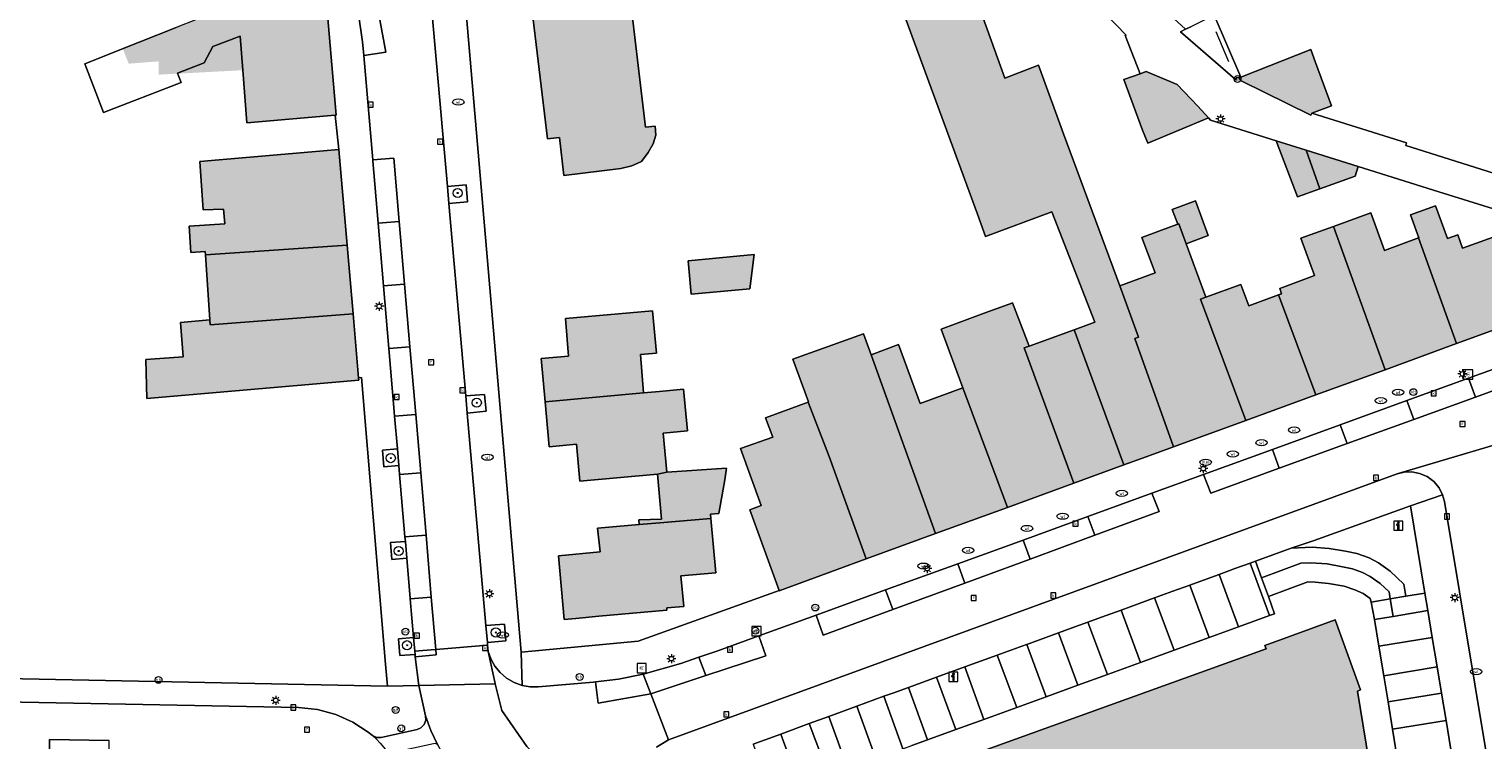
# Model space of a CAD drawing. Header units: metres. Extents: x 196496 to 197479, y 355139 to 356324.
# Tile 78 of 144: x 196731 to 196858, y 355725 to 355787. Entities that reach past the tile are written whole.
import ezdxf
from ezdxf.enums import TextEntityAlignment as Align

# ---------------------------------------------------------------- set-up
doc = ezdxf.new("R2010")
doc.units = ezdxf.units.M
doc.layers.get('0').update_dxf_attribs({"color": 252, "lineweight": 18})
for name, color, linetype, lineweight in [('B-WE-GR-BEPLANTING_CULTUUR_HEESTERS-GV', 252, 'Continuous', 18), ('B-WE-GR-BOOM-S', 252, 'Continuous', 18), ('B-WE-GR-HAAG-GV', 252, 'Continuous', 18), ('B-WE-IE-MEUBILAIR_WEGMEUBILAIR-GV', 252, 'Continuous', 18), ('B-WE-IE-MEUBILAIR_WEGMEUBILAIR-S', 252, 'Continuous', 18), ('B-WE-IE-MEUBILAIR_WEGMEUBILAIR_VERKEERSBORD-S', 252, 'Continuous', 18), ('B-WE-KL-BRANDSTOF_PUT-S', 252, 'Continuous', 18), ('B-WE-KL-ET_LS_OV_LICHTMAST-S', 252, 'Continuous', 18), ('B-WE-KL-WATER-S', 252, 'Continuous', 18), ('B-WE-OG-BEBOUWING-GV', 252, 'Continuous', 18), ('B-WE-OG-TERREIN_ERF-GV', 252, 'Continuous', 18), ('B-WE-OG-TERREIN_ONBEGROEID-GV', 252, 'Continuous', 18), ('B-WE-RI-GWA_KOLK-S', 252, 'Continuous', 18), ('B-WE-RI-GWA_RIOOLPUT-S', 252, 'Continuous', 18), ('B-WE-RI-HWA_GOOT_LIJNGOOT-G', 252, 'Continuous', 18), ('B-WE-VH-ONVERHARD-GV', 252, 'Continuous', 18), ('B-WE-VH-VERHARDING_ASFALT-GV', 252, 'Continuous', 18), ('B-WE-VH-VERHARDING_BETONSTRAATSTEEN-GV', 252, 'Continuous', 18), ('B-WE-VH-VERHARDING_HALFVERHARDING-GV', 252, 'Continuous', 18), ('B-WE-VH-VERHARDING_OPEN-GV', 252, 'Continuous', 18), ('B-WE-VH-VERHARDING_TEGEL-GV', 252, 'Continuous', 18), ('B-WE-VW-AFSLUITPAAL-S', 252, 'Continuous', 18)]:
    doc.layers.add(name, color=color, linetype=linetype, lineweight=lineweight)
doc.layers.add('X-XX-AL-PRESENTATIE_GEBOUW3-V', color=7, linetype='Continuous', lineweight=18, true_color=0xf0f0f0)
doc.styles.add('NLCS-ISO', font='NLCS-ISO.ttf')

# ---------------------------------------------------------------- blocks, each defined once
blk = doc.blocks.new('SIE-WEG_VERKEERSBORD_INFORMATIE-SO')
at = {"linetype": 'ByBlock', "lineweight": 18}
h = blk.add_hatch(color=0, dxfattribs=at)
h.dxf.hatch_style = 1
h.paths.add_polyline_path([(0.32, 0.49), (-0.82, 0.49), (-0.82, 0.19), (-0.32, 0.19), (-0.32, -1.62), (0.32, -1.62)])
h = blk.add_hatch(color=0, dxfattribs=at)
h.dxf.hatch_style = 1
edge = h.paths.add_edge_path()
edge.add_arc((0, 1.25), 0.373, 0, 360)
at = {"color": 0, "linetype": 'ByBlock', "lineweight": 18}
for points in [[(-2, -2), (2, -2), (2, 2), (-2, 2)], [(0.32, 0.49), (-0.82, 0.49), (-0.82, 0.19), (-0.32, 0.19), (-0.32, -1.62), (0.32, -1.62)]]:
    blk.add_lwpolyline(points, close=True, dxfattribs=at)
blk.add_circle((0, 1.25), 0.373, dxfattribs=at)
blk = doc.blocks.new('SKL-ET_OV_LICHTMAST-SO')
at = {"color": 0, "linetype": 'ByBlock', "lineweight": 18}
for points in [[(-1.25, 0), (-2, 0)], [(-1.41, 1.41), (-0.88, 0.88)], [(0, 2), (0, 1.25)], [(0.88, 0.88), (1.41, 1.41)], [(2, 0), (1.25, 0)], [(-1.41, -1.41), (-0.88, -0.88)], [(0, -1.25), (0, -2)], [(0.88, -0.88), (1.41, -1.41)]]:
    blk.add_lwpolyline(points, dxfattribs=at)
blk.add_circle((0, 0), 1, dxfattribs=at)
blk = doc.blocks.new('SIE-WEG_PAAL_VERKEERSBORD-SO')
at = {"color": 0, "linetype": 'ByBlock', "lineweight": 18}
blk.add_circle((0, 0), 1.5, dxfattribs=at)
at = {"color": 0, "linetype": 'ByBlock', "lineweight": 18, "style": 'NLCS-ISO'}
blk.add_text('vb', height=1.5, dxfattribs=at).set_placement((0, 0.13), align=Align.MIDDLE_CENTER)
blk = doc.blocks.new('SVW-AFSLUITPAAL-SO')
at = {"lineweight": 18}
blk.add_circle((0, 0), 1.5, dxfattribs=at)
at = {"lineweight": 18, "style": 'NLCS-ISO'}
blk.add_text('af', height=1.8, dxfattribs=at).set_placement((0, 0), align=Align.MIDDLE_CENTER)
blk = doc.blocks.new('SRI-KOLK-SO')
at = {"color": 0, "linetype": 'ByBlock', "lineweight": 18}
blk.add_lwpolyline([(-1.125, -1.125), (1.125, -1.125), (1.125, 1.125), (-1.125, 1.125)], close=True, dxfattribs=at)
at = {"color": 0, "linetype": 'ByBlock', "lineweight": 18, "style": 'NLCS-ISO'}
blk.add_text('k', height=1.5, dxfattribs=at).set_placement((0, 0), align=Align.MIDDLE_CENTER)
blk = doc.blocks.new('SKL-WATER_WATERLEIDINGPUT-SO')
at = {"color": 0, "linetype": 'ByBlock', "lineweight": 18}
blk.add_ellipse((0, 0), major_axis=(2.5, 0), ratio=0.54, dxfattribs=at)
at = {"color": 0, "linetype": 'ByBlock', "lineweight": 18, "style": 'NLCS-ISO'}
blk.add_text('wl', height=1.5, dxfattribs=at).set_placement((0, 0), align=Align.MIDDLE_CENTER)
blk = doc.blocks.new('SRI-PUT_INSPECTIEPUT_RIOOLPUT-SO')
at = {"color": 0, "linetype": 'ByBlock', "lineweight": 18}
blk.add_lwpolyline([(-1.12, -1.12), (1.12, -1.12), (1.12, 1.12), (-1.12, 1.12)], close=True, dxfattribs=at)
at = {"color": 0, "linetype": 'ByBlock', "lineweight": 18, "style": 'NLCS-ISO'}
blk.add_text('r', height=1.5, dxfattribs=at).set_placement((0, 0.28), align=Align.MIDDLE_CENTER)
blk = doc.blocks.new('SKL-BENZINEPUT_OLIEPUT-SO')
at = {"color": 0, "linetype": 'ByBlock', "lineweight": 18}
blk.add_ellipse((0, 0), major_axis=(2.5, 0), ratio=0.54, dxfattribs=at)
at = {"color": 0, "linetype": 'ByBlock', "lineweight": 18, "style": 'NLCS-ISO'}
blk.add_text('olie', height=1.5, dxfattribs=at).set_placement((0, 0.16), align=Align.MIDDLE_CENTER)
blk = doc.blocks.new('SIE-WEG_BETAALAUTOMAAT-SO')
at = {"color": 0, "linetype": 'ByBlock', "lineweight": 18}
blk.add_lwpolyline([(-2, -2), (2, -2), (2, 2), (-2, 2)], close=True, dxfattribs=at)
at = {"color": 0, "linetype": 'ByBlock', "lineweight": 18, "style": 'NLCS-ISO'}
blk.add_text('€', height=1.5, dxfattribs=at).set_placement((0, 0), align=Align.MIDDLE_CENTER)
blk = doc.blocks.new('SGR-BOOM_01-SO')
at = {"linetype": 'ByBlock', "lineweight": 18}
h = blk.add_hatch(color=0, dxfattribs=at)
h.dxf.hatch_style = 1
edge = h.paths.add_edge_path()
edge.add_arc((0, 0), 0.25, 0, 360)
at = {"color": 0, "linetype": 'ByBlock', "lineweight": 18}
for radius in [2, 0.25]:
    blk.add_circle((0, 0), radius, dxfattribs=at)

msp = doc.modelspace()

# ---------------------------------------------------------------- hatches: boundary and pattern name
at = {"layer": 'X-XX-AL-PRESENTATIE_GEBOUW3-V'}
for points in [[(196784.076, 355796.928), (196783.084, 355796.506), (196783.106, 355796.323), (196783.826, 355790.342), (196775.27, 355789.307), (196776.719, 355777.151), (196777.766, 355777.269), (196778.142, 355773.963), (196783.127, 355774.559), (196784.095, 355774.805), (196784.924, 355775.192), (196785.51, 355775.978), (196785.963, 355776.713), (196786.176, 355777.474), (196786.125, 355778.285), (196785.292, 355778.182), (196784.912, 355781.361), (196783.851, 355790.236), (196787.033, 355790.64), (196797.947, 355792.027), (196798.013, 355792.051), (196798.613, 355796.824), (196799.338, 355802.59), (196784.151, 355796.727)], [(196828.382, 355759.826), (196826.729, 355764.311), (196821.833, 355777.596), (196819.759, 355783.291), (196819.704, 355783.442), (196819.647, 355783.598), (196816.685, 355782.468), (196815.139, 355786.754), (196812.843, 355793.118), (196812.615, 355793.751), (196806.604, 355791.546), (196814.29, 355770.589), (196815.015, 355768.612), (196820.788, 355770.775), (196824.558, 355761.127), (196822.762, 355760.473), (196827.092, 355748.648), (196829.046, 355749.36), (196831.425, 355750.228), (196828.053, 355759.705)], [(196746.044, 355787.593), (196744.257, 355786.885), (196739.599, 355785.039), (196740.116, 355783.734), (196742.742, 355783.938), (196742.742, 355782.776), (196750.095, 355783.166), (196750.448, 355778.573), (196758.145, 355779.232), (196758.235, 355779.24), (196757.189, 355791.443)], [(196837.319, 355782.561), (196837.159, 355782.498), (196837.193, 355782.412), (196837.345, 355782.248), (196843.43, 355779.237), (196843.527, 355779.415), (196845.23, 355780.039), (196843.841, 355783.83), (196843.423, 355784.97)], [(196827.088, 355782.353), (196828.738, 355777.932), (196829.179, 355776.788), (196834.487, 355778.997), (196833.553, 355780.019), (196831.752, 355781.91), (196829.039, 355783.039), (196828.511, 355782.853)], [(196843.022, 355776.175), (196840.397, 355776.999), (196842.269, 355772.082), (196844.237, 355772.793)], [(196746.829, 355767.024), (196759.208, 355767.858), (196758.483, 355776.237), (196746.325, 355775.185), (196746.624, 355770.942), (196748.413, 355771.006), (196748.519, 355769.731), (196745.386, 355769.535), (196745.536, 355767.237), (196746.81, 355767.308)], [(196843.022, 355776.175), (196844.237, 355772.793), (196847.318, 355773.905), (196847.581, 355774.744)], [(196832.55, 355767.992), (196834.47, 355768.699), (196833.353, 355771.73), (196831.33, 355770.984), (196831.8, 355769.697), (196831.907, 355769.737)], [(196845.417, 355769.508), (196849.923, 355756.972), (196856.183, 355759.255), (196852.857, 355768.494), (196849.87, 355767.406), (196848.675, 355770.685)], [(196856.183, 355759.255), (196865.072, 355762.496), (196865.442, 355763.249), (196864.051, 355767.081), (196863.502, 355766.891), (196862.727, 355769.062), (196861.858, 355768.788), (196861.652, 355769.391), (196856.707, 355767.599), (196856.277, 355768.784), (196855.375, 355768.457), (196854.339, 355771.315), (196852.158, 355770.525), (196852.889, 355768.506), (196852.857, 355768.494)], [(196832.55, 355767.992), (196831.907, 355769.737), (196831.8, 355769.697), (196831.414, 355769.555), (196828.675, 355768.546), (196829.833, 355765.454), (196826.729, 355764.311), (196828.382, 355759.826), (196828.053, 355759.705), (196831.425, 355750.228), (196837.742, 355752.531), (196833.796, 355763.152), (196834.27, 355763.325)], [(196840.623, 355763.523), (196843.883, 355754.77), (196849.923, 355756.972), (196845.417, 355769.508), (196842.56, 355768.476), (196843.763, 355765.213), (196840.714, 355764.089), (196840.886, 355763.62)], [(196759.208, 355767.858), (196746.829, 355767.024), (196747.203, 355761.33), (196747.23, 355760.914), (196759.727, 355761.861)], [(196794.415, 355764.041), (196794.772, 355767.062), (196789.02, 355766.498), (196789.279, 355763.585)], [(196843.883, 355754.77), (196840.623, 355763.523), (196838.015, 355762.562), (196837.324, 355764.438), (196834.27, 355763.325), (196833.796, 355763.152), (196837.742, 355752.531)], [(196813.023, 355755.39), (196816.911, 355744.936), (196822.724, 355747.056), (196818.392, 355758.881), (196818.83, 355759.041), (196817.364, 355762.827), (196817.165, 355762.751), (196816.997, 355762.689), (196814.874, 355761.911), (196811.114, 355760.517)], [(196747.23, 355760.914), (196747.203, 355761.33), (196744.63, 355761.109), (196744.877, 355758.103), (196741.603, 355757.865), (196741.712, 355754.473), (196760.228, 355756.075), (196760.212, 355756.261), (196759.727, 355761.861)], [(196786.232, 355758.434), (196785.905, 355762.119), (196778.285, 355761.443), (196778.556, 355758.172), (196776.163, 355757.969), (196776.503, 355754.162), (196785.122, 355754.948), (196784.858, 355758.312)], [(196804.582, 355740.441), (196810.621, 355742.643), (196805.006, 355758.292), (196804.346, 355760.116), (196798.148, 355757.886), (196799.531, 355754.165), (196799.496, 355754.152), (196801.323, 355749.376)], [(196818.83, 355759.041), (196818.392, 355758.881), (196822.724, 355747.056), (196827.092, 355748.648), (196822.762, 355760.473)], [(196816.911, 355744.936), (196813.023, 355755.39), (196809.281, 355754.032), (196807.41, 355759.173), (196805.006, 355758.292), (196810.621, 355742.643)], [(196786.51, 355755.073), (196785.122, 355754.948), (196776.503, 355754.162), (196776.854, 355750.234), (196779.241, 355750.456), (196779.531, 355747.235), (196786.333, 355747.847), (196787.163, 355748.012), (196786.834, 355751.437), (196788.945, 355751.628), (196788.618, 355755.263)], [(196799.496, 355754.152), (196795.784, 355752.773), (196796.402, 355751.082), (196793.586, 355750.076), (196795.397, 355745.092), (196794.397, 355744.726), (196796.964, 355737.671), (196796.97, 355737.655), (196804.582, 355740.441), (196801.323, 355749.376)], [(196784.723, 355743.447), (196786.54, 355743.586), (196790.999, 355743.959), (196790.964, 355744.353), (196791.682, 355744.418), (196792.212, 355747.344), (196792.353, 355748.375), (196787.163, 355748.012), (196786.333, 355747.847), (196786.687, 355743.923), (196784.687, 355743.843)], [(196790.999, 355743.959), (196786.54, 355743.586), (196784.723, 355743.447), (196781.089, 355743.115), (196781.31, 355741.061), (196777.673, 355740.71), (196778.166, 355735.144), (196779.194, 355735.236), (196781.193, 355735.415), (196787.159, 355735.948), (196787.139, 355736.147), (196788.635, 355736.281), (196788.359, 355738.958), (196791.424, 355739.223)], [(196812.329, 355674.592), (196812.184, 355674.568), (196807.241, 355704.036), (196807.214, 355704.199), (196807.539, 355704.319), (196836.921, 355715.129), (196839.928, 355706.734), (196841.258, 355703.022), (196841.421, 355702.567), (196851.533, 355704.26), (196847.509, 355728.878), (196847.788, 355728.976), (196845.57, 355735.108), (196839.418, 355732.859), (196839.522, 355732.579), (196802.182, 355719.101), (196793.314, 355715.904), (196793.244, 355716.063), (196787.097, 355713.844), (196789.292, 355707.691), (196789.607, 355707.806), (196790.715, 355701.246), (196797.432, 355661.496), (196797.124, 355661.432), (196798.192, 355654.974), (196804.657, 355656.072), (196804.625, 355656.372), (196815.072, 355658.127)]]:
    msp.add_hatch(color=256, dxfattribs=at).paths.add_polyline_path(points)

# ---------------------------------------------------------------- linework, layer by layer
at = {"layer": 'B-WE-GR-BEPLANTING_CULTUUR_HEESTERS-GV', "flags": 128}
for points in [[(196850.383, 355736.942), (196848.7, 355736.662), (196849.007, 355735.142), (196850.635, 355735.412)], [(196818.585, 355732.953), (196816.017, 355732.019), (196817.749, 355727.449), (196820.314, 355728.382), (196818.608, 355732.961)], [(196813.2, 355730.995), (196810.729, 355730.097), (196812.395, 355725.507), (196814.868, 355726.404)], [(196854.862, 355728.709), (196854.483, 355730.987), (196849.814, 355730.212), (196850.189, 355727.944)]]:
    msp.add_lwpolyline(points, close=True, dxfattribs=at)
at = {"layer": 'B-WE-GR-HAAG-GV', "flags": 128}
msp.add_lwpolyline([(196838.13, 355740.06), (196839.835, 355735.484), (196840.276, 355735.645), (196839.726, 355737.159), (196839.135, 355738.787), (196838.61, 355740.234)], close=True, dxfattribs=at)
at = {"layer": 'B-WE-IE-MEUBILAIR_WEGMEUBILAIR-GV', "flags": 128}
for points in [[(196767.964, 355772.983), (196768.094, 355771.499), (196769.736, 355771.65), (196769.595, 355773.135)], [(196769.703, 355753.188), (196771.344, 355753.345), (196771.21, 355754.812), (196769.572, 355754.682)], [(196763.602, 355750.068), (196762.298, 355749.956), (196762.425, 355748.485), (196763.728, 355748.588)], [(196764.42, 355740.511), (196764.295, 355741.966), (196763.002, 355741.857), (196763.125, 355740.393)], [(196850.383, 355736.942), (196848.7, 355736.662), (196849.007, 355735.142), (196850.635, 355735.412)], [(196771.468, 355733.113), (196773.089, 355733.263), (196772.966, 355734.743), (196771.337, 355734.601)], [(196765.14, 355732.076), (196765.117, 355732.371), (196765.016, 355733.55), (196763.708, 355733.458), (196763.818, 355731.994)]]:
    msp.add_lwpolyline(points, close=True, dxfattribs=at)
at = {"layer": 'B-WE-OG-BEBOUWING-GV', "flags": 128}
for points in [[(196784.076, 355796.928), (196783.084, 355796.506), (196783.106, 355796.323), (196783.826, 355790.342), (196775.27, 355789.307), (196776.719, 355777.151), (196777.766, 355777.269), (196778.142, 355773.963), (196783.127, 355774.559), (196784.095, 355774.805), (196784.924, 355775.192), (196785.51, 355775.978), (196785.963, 355776.713), (196786.176, 355777.474), (196786.125, 355778.285), (196785.292, 355778.182), (196784.912, 355781.361), (196783.851, 355790.236), (196787.033, 355790.64), (196797.947, 355792.027), (196798.013, 355792.051), (196798.613, 355796.824), (196799.338, 355802.59), (196784.151, 355796.727)], [(196828.382, 355759.826), (196826.729, 355764.311), (196821.833, 355777.596), (196819.759, 355783.291), (196819.704, 355783.442), (196819.647, 355783.598), (196816.685, 355782.468), (196815.139, 355786.754), (196812.843, 355793.118), (196812.615, 355793.751), (196806.604, 355791.546), (196814.29, 355770.589), (196815.015, 355768.612), (196820.788, 355770.775), (196824.558, 355761.127), (196822.762, 355760.473), (196827.092, 355748.648), (196829.046, 355749.36), (196831.425, 355750.228), (196828.053, 355759.705)], [(196746.044, 355787.593), (196744.257, 355786.885), (196741.029, 355785.606), (196736.273, 355783.722), (196737.913, 355779.469), (196744.699, 355782.092), (196744.47, 355782.684), (196744.388, 355782.896), (196746.723, 355783.799), (196747.463, 355785.25), (196749.865, 355786.149), (196750.095, 355783.166), (196750.448, 355778.573), (196758.145, 355779.232), (196758.235, 355779.24), (196757.189, 355791.443)], [(196837.319, 355782.561), (196837.159, 355782.498), (196837.193, 355782.412), (196837.345, 355782.248), (196843.43, 355779.237), (196843.527, 355779.415), (196845.23, 355780.039), (196843.841, 355783.83), (196843.423, 355784.97)], [(196827.088, 355782.353), (196828.738, 355777.932), (196829.179, 355776.788), (196834.487, 355778.997), (196833.553, 355780.019), (196831.752, 355781.91), (196829.039, 355783.039), (196828.511, 355782.853)], [(196843.022, 355776.175), (196840.397, 355776.999), (196842.269, 355772.082), (196844.237, 355772.793)], [(196746.829, 355767.024), (196759.208, 355767.858), (196758.483, 355776.237), (196746.325, 355775.185), (196746.624, 355770.942), (196748.413, 355771.006), (196748.519, 355769.731), (196745.386, 355769.535), (196745.536, 355767.237), (196746.81, 355767.308)], [(196843.022, 355776.175), (196844.237, 355772.793), (196847.318, 355773.905), (196847.581, 355774.744)], [(196832.55, 355767.992), (196834.47, 355768.699), (196833.353, 355771.73), (196831.33, 355770.984), (196831.8, 355769.697), (196831.907, 355769.737)], [(196845.417, 355769.508), (196849.923, 355756.972), (196856.183, 355759.255), (196852.857, 355768.494), (196849.87, 355767.406), (196848.675, 355770.685)], [(196856.183, 355759.255), (196865.072, 355762.496), (196865.442, 355763.249), (196864.051, 355767.081), (196863.502, 355766.891), (196862.727, 355769.062), (196861.858, 355768.788), (196861.652, 355769.391), (196856.707, 355767.599), (196856.277, 355768.784), (196855.375, 355768.457), (196854.339, 355771.315), (196852.158, 355770.525), (196852.889, 355768.506), (196852.857, 355768.494)], [(196832.55, 355767.992), (196831.907, 355769.737), (196831.8, 355769.697), (196831.414, 355769.555), (196828.675, 355768.546), (196829.833, 355765.454), (196826.729, 355764.311), (196828.382, 355759.826), (196828.053, 355759.705), (196831.425, 355750.228), (196837.742, 355752.531), (196833.796, 355763.152), (196834.27, 355763.325)], [(196840.623, 355763.523), (196843.883, 355754.77), (196849.923, 355756.972), (196845.417, 355769.508), (196842.56, 355768.476), (196843.763, 355765.213), (196840.714, 355764.089), (196840.886, 355763.62)], [(196759.208, 355767.858), (196746.829, 355767.024), (196747.203, 355761.33), (196747.23, 355760.914), (196759.727, 355761.861)], [(196794.415, 355764.041), (196794.772, 355767.062), (196789.02, 355766.498), (196789.279, 355763.585)], [(196843.883, 355754.77), (196840.623, 355763.523), (196838.015, 355762.562), (196837.324, 355764.438), (196834.27, 355763.325), (196833.796, 355763.152), (196837.742, 355752.531)], [(196813.023, 355755.39), (196816.911, 355744.936), (196822.724, 355747.056), (196818.392, 355758.881), (196818.83, 355759.041), (196817.364, 355762.827), (196817.165, 355762.751), (196816.997, 355762.689), (196814.874, 355761.911), (196811.114, 355760.517)], [(196747.23, 355760.914), (196747.203, 355761.33), (196744.63, 355761.109), (196744.877, 355758.103), (196741.603, 355757.865), (196741.712, 355754.473), (196760.228, 355756.075), (196760.212, 355756.261), (196759.727, 355761.861)], [(196786.232, 355758.434), (196785.905, 355762.119), (196778.285, 355761.443), (196778.556, 355758.172), (196776.163, 355757.969), (196776.503, 355754.162), (196785.122, 355754.948), (196784.858, 355758.312)], [(196804.582, 355740.441), (196810.621, 355742.643), (196805.006, 355758.292), (196804.346, 355760.116), (196798.148, 355757.886), (196799.531, 355754.165), (196799.496, 355754.152), (196801.323, 355749.376)], [(196818.83, 355759.041), (196818.392, 355758.881), (196822.724, 355747.056), (196827.092, 355748.648), (196822.762, 355760.473)], [(196816.911, 355744.936), (196813.023, 355755.39), (196809.281, 355754.032), (196807.41, 355759.173), (196805.006, 355758.292), (196810.621, 355742.643)], [(196786.51, 355755.073), (196785.122, 355754.948), (196776.503, 355754.162), (196776.854, 355750.234), (196779.241, 355750.456), (196779.531, 355747.235), (196786.333, 355747.847), (196787.163, 355748.012), (196786.834, 355751.437), (196788.945, 355751.628), (196788.618, 355755.263)], [(196799.496, 355754.152), (196795.784, 355752.773), (196796.402, 355751.082), (196793.586, 355750.076), (196795.397, 355745.092), (196794.397, 355744.726), (196796.964, 355737.671), (196796.97, 355737.655), (196804.582, 355740.441), (196801.323, 355749.376)], [(196784.723, 355743.447), (196786.54, 355743.586), (196790.999, 355743.959), (196790.964, 355744.353), (196791.682, 355744.418), (196792.212, 355747.344), (196792.353, 355748.375), (196787.163, 355748.012), (196786.333, 355747.847), (196786.687, 355743.923), (196784.687, 355743.843)], [(196790.999, 355743.959), (196786.54, 355743.586), (196784.723, 355743.447), (196781.089, 355743.115), (196781.31, 355741.061), (196777.673, 355740.71), (196778.166, 355735.144), (196779.194, 355735.236), (196781.193, 355735.415), (196787.159, 355735.948), (196787.139, 355736.147), (196788.635, 355736.281), (196788.359, 355738.958), (196791.424, 355739.223)]]:
    msp.add_lwpolyline(points, close=True, dxfattribs=at)
msp.add_lwpolyline([(196851.533, 355704.26), (196847.509, 355728.878), (196847.788, 355728.976), (196845.57, 355735.108), (196839.418, 355732.859), (196839.522, 355732.579), (196802.182, 355719.101)], dxfattribs=at)
at = {"layer": 'B-WE-OG-TERREIN_ERF-GV', "flags": 128}
for points in [[(196812.843, 355793.118), (196815.139, 355786.754), (196816.685, 355782.468), (196819.647, 355783.598), (196819.704, 355783.442), (196819.759, 355783.291), (196821.833, 355777.596), (196826.729, 355764.311), (196829.833, 355765.454), (196828.675, 355768.546), (196831.414, 355769.555), (196831.8, 355769.697), (196831.33, 355770.984), (196833.353, 355771.73), (196834.47, 355768.699), (196832.55, 355767.992), (196834.27, 355763.325), (196837.324, 355764.438), (196838.015, 355762.562), (196840.623, 355763.523), (196840.886, 355763.62), (196840.714, 355764.089), (196843.763, 355765.213), (196842.56, 355768.476), (196845.417, 355769.508), (196848.675, 355770.685), (196849.87, 355767.406), (196852.857, 355768.494), (196852.889, 355768.506), (196852.158, 355770.525), (196854.339, 355771.315), (196855.375, 355768.457), (196856.277, 355768.784), (196856.707, 355767.599), (196861.652, 355769.391)], [(196769.569, 355788.535), (196774.422, 355732.292), (196784.65, 355733.247), (196796.964, 355737.671), (196794.397, 355744.726), (196795.397, 355745.092), (196793.586, 355750.076), (196796.402, 355751.082), (196795.784, 355752.773), (196799.496, 355754.152), (196799.531, 355754.165), (196798.148, 355757.886), (196804.346, 355760.116), (196805.006, 355758.292), (196807.41, 355759.173), (196809.281, 355754.032), (196813.023, 355755.39), (196811.114, 355760.517), (196814.874, 355761.911), (196816.997, 355762.689), (196817.165, 355762.751), (196817.364, 355762.827), (196818.83, 355759.041), (196822.762, 355760.473), (196824.558, 355761.127), (196820.788, 355770.775), (196815.015, 355768.612), (196814.29, 355770.589), (196806.604, 355791.546)], [(196783.851, 355790.236), (196784.912, 355781.361), (196785.292, 355778.182), (196786.125, 355778.285), (196786.176, 355777.474), (196785.963, 355776.713), (196785.51, 355775.978), (196784.924, 355775.192), (196784.095, 355774.805), (196783.127, 355774.559), (196778.142, 355773.963), (196777.766, 355777.269), (196776.719, 355777.151), (196775.27, 355789.307)], [(196861.188, 355770.475), (196854.145, 355772.685), (196851.104, 355773.639), (196847.581, 355774.744), (196847.318, 355773.905), (196844.237, 355772.793), (196842.269, 355772.082), (196840.397, 355776.999), (196834.672, 355778.795), (196834.487, 355778.997), (196829.179, 355776.788), (196828.738, 355777.932), (196827.088, 355782.353), (196828.511, 355782.853), (196827.206, 355786.205), (196827.3, 355786.242), (196824.618, 355788.991)], [(196830.516, 355788.55), (196832.487, 355786.743), (196832.957, 355786.966)], [(196729.37, 355729.965), (196762.723, 355729.316), (196762.563, 355731.219), (196760.453, 355756.284), (196760.212, 355756.261), (196760.228, 355756.075), (196741.712, 355754.473), (196741.603, 355757.865), (196744.877, 355758.103), (196744.63, 355761.109), (196747.203, 355761.33), (196746.829, 355767.024), (196746.81, 355767.308), (196745.536, 355767.237), (196745.386, 355769.535), (196748.519, 355769.731), (196748.413, 355771.006), (196746.624, 355770.942), (196746.325, 355775.185), (196758.483, 355776.237), (196758.145, 355779.232), (196750.448, 355778.573), (196750.095, 355783.166), (196749.865, 355786.149), (196747.463, 355785.25), (196746.723, 355783.799), (196744.388, 355782.896), (196744.47, 355782.684), (196744.699, 355782.092), (196737.913, 355779.469), (196736.273, 355783.722), (196741.029, 355785.606), (196744.257, 355786.885)], [(196834.986, 355787.969), (196837.319, 355782.561), (196843.423, 355784.97), (196843.841, 355783.83), (196845.23, 355780.039), (196843.527, 355779.415), (196851.801, 355776.813), (196851.75, 355776.574), (196860.52, 355773.822)]]:
    msp.add_lwpolyline(points, dxfattribs=at)
for points in [[(196794.415, 355764.041), (196789.279, 355763.585), (196789.02, 355766.498), (196794.772, 355767.062)], [(196781.193, 355735.415), (196779.194, 355735.236), (196778.166, 355735.144), (196777.673, 355740.71), (196781.31, 355741.061), (196781.089, 355743.115), (196784.723, 355743.447), (196784.687, 355743.843), (196786.687, 355743.923), (196786.333, 355747.847), (196779.531, 355747.235), (196779.241, 355750.456), (196776.854, 355750.234), (196776.503, 355754.162), (196776.163, 355757.969), (196778.556, 355758.172), (196778.285, 355761.443), (196785.905, 355762.119), (196786.232, 355758.434), (196784.858, 355758.312), (196785.122, 355754.948), (196786.51, 355755.073), (196788.618, 355755.263), (196788.945, 355751.628), (196786.834, 355751.437), (196787.163, 355748.012), (196792.353, 355748.375), (196792.212, 355747.344), (196791.682, 355744.418), (196790.964, 355744.353), (196790.999, 355743.959), (196791.424, 355739.223), (196788.359, 355738.958), (196788.635, 355736.281), (196787.139, 355736.147), (196787.159, 355735.948)]]:
    msp.add_lwpolyline(points, close=True, dxfattribs=at)
at = {"layer": 'B-WE-OG-TERREIN_ONBEGROEID-GV', "flags": 128}
msp.add_lwpolyline([(196840.276, 355735.645), (196839.726, 355737.159), (196839.135, 355738.787), (196838.61, 355740.234), (196838.13, 355740.06), (196839.835, 355735.484)], close=True, dxfattribs=at)
at = {"layer": 'B-WE-RI-HWA_GOOT_LIJNGOOT-G', "flags": 128}
msp.add_lwpolyline([(196835.133, 355786.556), (196836.235, 355783.916)], dxfattribs=at)
at = {"layer": 'B-WE-VH-ONVERHARD-GV', "flags": 128}
for points in [[(196768.094, 355771.499), (196769.736, 355771.65), (196769.595, 355773.135), (196767.964, 355772.983)], [(196769.572, 355754.682), (196769.703, 355753.188), (196771.344, 355753.345), (196771.21, 355754.812)], [(196763.602, 355750.068), (196762.298, 355749.956), (196762.425, 355748.485), (196763.728, 355748.588)], [(196764.295, 355741.966), (196763.002, 355741.857), (196763.125, 355740.393), (196764.42, 355740.511)], [(196771.468, 355733.113), (196773.089, 355733.263), (196772.966, 355734.743), (196771.337, 355734.601)], [(196765.117, 355732.371), (196765.016, 355733.55), (196763.708, 355733.458), (196763.818, 355731.994), (196765.14, 355732.076)]]:
    msp.add_lwpolyline(points, close=True, dxfattribs=at)
at = {"layer": 'B-WE-VH-VERHARDING_ASFALT-GV', "flags": 128}
for points in [[(196765.164, 355731.886), (196765.481, 355729.371), (196772.145, 355729.504), (196772.139, 355729.529), (196771.534, 355732.343), (196771.488, 355732.882), (196766.954, 355732.519), (196766.993, 355732.058)], [(196772.145, 355729.504), (196765.481, 355729.371), (196766.051, 355726.704), (196766.531, 355725.435), (196767.114, 355724.209), (196767.464, 355723.578), (196767.842, 355722.962), (196769.334, 355720.994), (196777.597, 355721.278), (196774.912, 355724.039), (196772.719, 355727.177)], [(196738.404, 355724.562), (196733.178, 355724.645), (196733.227, 355722.788), (196738.368, 355722.69)]]:
    msp.add_lwpolyline(points, close=True, dxfattribs=at)
for points in [[(196762.101, 355724.326), (196761.768, 355724.663), (196761.417, 355724.982), (196761.031, 355725.297), (196759.691, 355726.174), (196758.231, 355726.829), (196756.62, 355727.262), (196754.96, 355727.431), (196701.958, 355728.464), (196701.87, 355723.389)], [(196733.227, 355722.788), (196733.178, 355724.645), (196738.404, 355724.562)]]:
    msp.add_lwpolyline(points, dxfattribs=at)
at = {"layer": 'B-WE-VH-VERHARDING_BETONSTRAATSTEEN-GV', "flags": 128}
for points in [[(196761.401, 355791.198), (196759.498, 355790.629), (196760.161, 355788.276), (196760.556, 355785.632), (196760.658, 355784.439), (196762.576, 355784.742)], [(196761.913, 355769.793), (196763.759, 355769.939), (196763.287, 355775.468), (196761.437, 355775.338), (196761.445, 355775.247)], [(196762.383, 355764.3), (196764.227, 355764.458), (196763.759, 355769.939), (196761.913, 355769.793), (196762.383, 355764.303)], [(196762.852, 355758.829), (196764.694, 355758.986), (196764.227, 355764.458), (196762.383, 355764.3)], [(196764.694, 355758.986), (196762.852, 355758.829), (196762.853, 355758.819), (196763.324, 355753.319), (196763.358, 355752.916), (196765.199, 355753.073)], [(196857.222, 355756.237), (196857.821, 355754.588), (196863.475, 355756.639), (196862.875, 355758.292)], [(196857.821, 355754.588), (196857.222, 355756.237), (196851.84, 355754.281), (196852.438, 355752.634)], [(196846.014, 355752.164), (196846.611, 355750.52), (196852.438, 355752.634), (196851.84, 355754.281)], [(196763.795, 355747.802), (196765.636, 355747.959), (196765.199, 355753.073), (196763.358, 355752.916), (196763.602, 355750.068), (196763.728, 355748.588), (196763.791, 355747.853)], [(196840.084, 355750.008), (196840.68, 355748.367), (196846.611, 355750.52), (196846.014, 355752.164)], [(196840.68, 355748.367), (196840.084, 355750.008), (196834.048, 355747.815), (196834.695, 355746.196)], [(196764.262, 355742.35), (196766.101, 355742.508), (196765.636, 355747.959), (196763.795, 355747.802)], [(196824.564, 355742.501), (196830.191, 355744.573), (196829.549, 355746.179), (196823.958, 355744.147)], [(196853.409, 355737.446), (196852.14, 355745.074), (196843.73, 355742.039), (196841.721, 355741.366), (196843.542, 355741.468), (196845.035, 355741.358), (196846.472, 355741.104), (196847.451, 355740.896), (196848.522, 355740.521), (196849.344, 355740.077), (196850.361, 355739.362), (196851.565, 355738.238), (196851.74, 355737.168)], [(196824.564, 355742.501), (196823.958, 355744.147), (196818.285, 355742.086), (196818.9, 355740.416)], [(196764.722, 355736.982), (196764.725, 355736.944), (196766.563, 355737.101), (196766.101, 355742.508), (196764.262, 355742.35), (196764.295, 355741.966), (196764.42, 355740.511)], [(196812.578, 355740.011), (196813.201, 355738.317), (196818.9, 355740.416), (196818.285, 355742.086)], [(196839.135, 355738.787), (196842.572, 355740.06), (196843.44, 355740.096), (196844.864, 355739.991), (196846.21, 355739.753), (196847.08, 355739.569), (196847.965, 355739.259), (196848.619, 355738.905), (196849.492, 355738.291), (196850.283, 355737.552), (196850.383, 355736.942), (196851.74, 355737.168), (196851.565, 355738.238), (196850.361, 355739.362), (196849.344, 355740.077), (196848.522, 355740.521), (196847.451, 355740.896), (196846.472, 355741.104), (196845.035, 355741.358), (196843.542, 355741.468), (196841.721, 355741.366), (196838.61, 355740.234)], [(196813.201, 355738.317), (196812.578, 355740.011), (196806.27, 355737.719), (196806.904, 355735.998)], [(196836.895, 355739.611), (196835.424, 355739.076), (196837.129, 355734.5), (196839.835, 355735.484), (196838.13, 355740.06)], [(196839.135, 355738.787), (196839.726, 355737.159), (196843.178, 355738.423), (196843.809, 355738.407), (196844.996, 355738.275), (196846.341, 355738.038), (196847.291, 355737.721), (196848.003, 355737.404), (196848.636, 355736.982), (196848.7, 355736.662), (196850.383, 355736.942), (196850.283, 355737.552), (196849.492, 355738.291), (196848.619, 355738.905), (196847.965, 355739.259), (196847.08, 355739.569), (196846.21, 355739.753), (196844.864, 355739.991), (196843.44, 355740.096), (196842.572, 355740.06)], [(196832.847, 355738.139), (196834.552, 355733.562), (196837.129, 355734.5), (196835.424, 355739.076), (196833.084, 355738.225)], [(196800.201, 355735.513), (196800.823, 355733.758), (196806.904, 355735.998), (196806.27, 355737.719)], [(196834.552, 355733.562), (196832.847, 355738.139), (196831.371, 355737.602), (196829.773, 355737.021), (196831.478, 355732.444)], [(196853.409, 355737.446), (196851.74, 355737.168), (196850.383, 355736.942), (196850.635, 355735.412), (196853.664, 355735.915)], [(196765.117, 355732.371), (196766.895, 355732.514), (196766.954, 355732.519), (196766.563, 355737.101), (196764.725, 355736.944), (196765.016, 355733.55)], [(196828.553, 355731.38), (196826.848, 355735.957), (196825.139, 355735.336), (196823.947, 355734.903), (196825.652, 355730.324)], [(196829.773, 355737.021), (196827.658, 355736.252), (196826.848, 355735.957), (196828.553, 355731.38), (196831.478, 355732.444)], [(196849.39, 355732.8), (196854.053, 355733.574), (196853.664, 355735.915), (196850.635, 355735.412), (196849.007, 355735.142)], [(196821.375, 355733.968), (196823.081, 355729.389), (196825.652, 355730.324), (196823.947, 355734.903), (196822.492, 355734.374)], [(196789.959, 355731.832), (196790.558, 355730.234), (196795.815, 355731.964), (196795.199, 355733.695), (196791.598, 355732.386)], [(196823.081, 355729.389), (196821.375, 355733.968), (196818.608, 355732.961), (196820.314, 355728.382)], [(196854.053, 355733.574), (196849.39, 355732.8), (196849.814, 355730.212), (196854.483, 355730.987)], [(196765.164, 355731.886), (196766.993, 355732.058), (196766.954, 355732.519), (196766.895, 355732.514), (196765.117, 355732.371), (196765.14, 355732.076)], [(196790.558, 355730.234), (196789.959, 355731.832), (196788.364, 355731.293), (196785.083, 355730.35), (196785.736, 355728.648)], [(196814.868, 355726.404), (196817.749, 355727.449), (196816.017, 355732.019), (196813.2, 355730.995)], [(196785.083, 355730.35), (196782.92, 355729.916), (196780.919, 355729.676), (196781.158, 355727.829), (196785.736, 355728.648)], [(196809.941, 355724.616), (196812.395, 355725.507), (196810.729, 355730.097), (196808.275, 355729.204)], [(196803.763, 355727.559), (196805.425, 355722.98), (196807.783, 355723.834), (196806.119, 355728.419)], [(196809.941, 355724.616), (196808.275, 355729.204), (196806.902, 355728.705), (196806.119, 355728.419), (196807.783, 355723.834), (196808.567, 355724.118)], [(196850.58, 355725.539), (196855.26, 355726.316), (196854.862, 355728.709), (196850.189, 355727.944)], [(196803.763, 355727.559), (196801.318, 355726.666), (196802.97, 355722.091), (196805.425, 355722.98)], [(196798.879, 355720.237), (196801.434, 355721.17), (196799.597, 355726.037), (196797.105, 355725.125)], [(196855.26, 355726.316), (196850.58, 355725.539), (196850.99, 355723.02), (196855.682, 355723.784)], [(196798.879, 355720.237), (196797.105, 355725.125), (196794.694, 355724.243), (196796.418, 355719.339)]]:
    msp.add_lwpolyline(points, close=True, dxfattribs=at)
for points in [[(196761.401, 355791.198), (196762.576, 355784.742), (196760.658, 355784.439), (196761.437, 355775.338), (196763.287, 355775.468), (196763.759, 355769.939), (196764.227, 355764.458), (196764.694, 355758.986), (196765.199, 355753.073), (196765.636, 355747.959), (196766.101, 355742.508), (196766.563, 355737.101), (196766.954, 355732.519), (196771.488, 355732.882), (196771.468, 355733.113), (196771.337, 355734.601), (196769.703, 355753.188), (196769.572, 355754.682), (196768.094, 355771.499), (196767.964, 355772.983), (196766.466, 355790.024)], [(196863.475, 355756.639), (196857.821, 355754.588), (196852.438, 355752.634), (196846.611, 355750.52), (196840.68, 355748.367), (196834.695, 355746.196), (196834.048, 355747.815), (196829.549, 355746.179), (196830.191, 355744.573), (196824.564, 355742.501), (196818.9, 355740.416), (196813.201, 355738.317), (196806.904, 355735.998), (196800.823, 355733.758), (196800.201, 355735.513), (196795.199, 355733.695), (196795.815, 355731.964), (196790.558, 355730.234), (196785.736, 355728.648), (196787.287, 355724.608), (196850.979, 355747.861), (196863.959, 355751.726)], [(196863.959, 355751.726), (196850.979, 355747.861), (196851.584, 355748.015), (196852.254, 355748.043), (196852.949, 355747.916), (196853.615, 355747.626), (196854.195, 355747.19), (196854.647, 355746.647), (196854.954, 355746.05), (196855.117, 355745.448), (196863.051, 355697.7)], [(196850.99, 355723.02), (196850.58, 355725.539), (196850.189, 355727.944), (196849.814, 355730.212), (196849.39, 355732.8), (196849.007, 355735.142), (196848.7, 355736.662), (196848.636, 355736.982), (196848.003, 355737.404), (196847.291, 355737.721), (196846.341, 355738.038), (196844.996, 355738.275), (196843.809, 355738.407), (196843.178, 355738.423), (196839.726, 355737.159), (196840.276, 355735.645), (196839.835, 355735.484), (196837.129, 355734.5), (196834.552, 355733.562), (196831.478, 355732.444), (196828.553, 355731.38), (196825.652, 355730.324), (196823.081, 355729.389), (196820.314, 355728.382), (196817.749, 355727.449), (196814.868, 355726.404), (196812.395, 355725.507), (196809.941, 355724.616), (196808.567, 355724.118)], [(196802.182, 355719.101), (196839.522, 355732.579), (196839.418, 355732.859), (196845.57, 355735.108), (196847.788, 355728.976), (196847.509, 355728.878), (196851.533, 355704.26)], [(196786.255, 355723.968), (196787.287, 355724.608), (196785.736, 355728.648), (196781.158, 355727.829), (196780.919, 355729.676), (196780.729, 355729.653), (196775.896, 355729.262), (196775.21, 355729.257), (196774.501, 355729.373), (196773.801, 355729.622), (196773.147, 355729.999), (196772.573, 355730.489), (196772.105, 355731.066), (196771.758, 355731.695), (196771.534, 355732.343), (196772.139, 355729.529), (196772.145, 355729.504), (196772.719, 355727.177), (196774.912, 355724.039)]]:
    msp.add_lwpolyline(points, dxfattribs=at)
at = {"layer": 'B-WE-VH-VERHARDING_HALFVERHARDING-GV', "flags": 128}
for points in [[(196824.618, 355788.991), (196827.3, 355786.242), (196827.206, 355786.205), (196828.511, 355782.853), (196829.039, 355783.039), (196831.752, 355781.91), (196833.553, 355780.019), (196834.487, 355778.997), (196834.672, 355778.795), (196840.397, 355776.999), (196843.022, 355776.175), (196847.581, 355774.744), (196851.104, 355773.639), (196854.145, 355772.685), (196861.188, 355770.475)], [(196860.52, 355773.822), (196851.75, 355776.574), (196851.801, 355776.813), (196843.527, 355779.415), (196843.43, 355779.237), (196837.345, 355782.248), (196837.193, 355782.412), (196837.159, 355782.498), (196836.941, 355782.514), (196836.848, 355782.352), (196832.038, 355786.529), (196832.487, 355786.743), (196830.516, 355788.55)]]:
    msp.add_lwpolyline(points, dxfattribs=at)
at = {"layer": 'B-WE-VH-VERHARDING_OPEN-GV', "flags": 128}
msp.add_lwpolyline([(196837.319, 355782.561), (196834.986, 355787.969), (196832.957, 355786.966), (196832.487, 355786.743), (196832.038, 355786.529), (196836.848, 355782.352), (196836.941, 355782.514), (196837.159, 355782.498)], close=True, dxfattribs=at)
at = {"layer": 'B-WE-VH-VERHARDING_TEGEL-GV', "flags": 128}
for points in [[(196757.189, 355791.443), (196758.235, 355779.24), (196758.145, 355779.232), (196758.483, 355776.237), (196759.208, 355767.858), (196759.727, 355761.861), (196760.212, 355756.261), (196760.453, 355756.284), (196762.563, 355731.219), (196762.723, 355729.316), (196765.481, 355729.371), (196765.164, 355731.886), (196765.14, 355732.076), (196763.818, 355731.994), (196763.708, 355733.458), (196765.016, 355733.55), (196764.725, 355736.944), (196764.722, 355736.982), (196764.42, 355740.511), (196763.125, 355740.393), (196763.002, 355741.857), (196764.295, 355741.966), (196764.262, 355742.35), (196763.795, 355747.802), (196763.791, 355747.853), (196763.728, 355748.588), (196762.425, 355748.485), (196762.298, 355749.956), (196763.602, 355750.068), (196763.358, 355752.916), (196763.324, 355753.319), (196762.853, 355758.819), (196762.852, 355758.829), (196762.383, 355764.3), (196762.383, 355764.303), (196761.913, 355769.793), (196761.445, 355775.247), (196761.437, 355775.338), (196760.658, 355784.439), (196760.556, 355785.632), (196760.161, 355788.276)], [(196766.466, 355790.024), (196767.964, 355772.983), (196769.595, 355773.135), (196769.736, 355771.65), (196768.094, 355771.499), (196769.572, 355754.682), (196771.21, 355754.812), (196771.344, 355753.345), (196769.703, 355753.188), (196771.337, 355734.601), (196772.966, 355734.743), (196773.089, 355733.263), (196771.468, 355733.113), (196771.488, 355732.882), (196771.534, 355732.343), (196771.758, 355731.695), (196772.105, 355731.066), (196772.573, 355730.489), (196773.147, 355729.999), (196773.801, 355729.622), (196774.501, 355729.373), (196774.422, 355732.292), (196769.569, 355788.535)], [(196865.072, 355762.496), (196856.183, 355759.255), (196849.923, 355756.972), (196843.883, 355754.77), (196837.742, 355752.531), (196831.425, 355750.228), (196829.046, 355749.36), (196827.092, 355748.648), (196822.724, 355747.056), (196816.911, 355744.936), (196810.621, 355742.643), (196804.582, 355740.441), (196796.97, 355737.655), (196796.964, 355737.671), (196784.65, 355733.247), (196774.422, 355732.292), (196774.501, 355729.373), (196775.21, 355729.257), (196775.896, 355729.262), (196780.729, 355729.653), (196780.919, 355729.676), (196782.92, 355729.916), (196785.083, 355730.35), (196788.364, 355731.293), (196789.959, 355731.832), (196791.598, 355732.386), (196795.199, 355733.695), (196800.201, 355735.513), (196806.27, 355737.719), (196812.578, 355740.011), (196818.285, 355742.086), (196823.958, 355744.147), (196829.549, 355746.179), (196834.048, 355747.815), (196840.084, 355750.008), (196846.014, 355752.164), (196851.84, 355754.281), (196857.222, 355756.237), (196862.875, 355758.292)], [(196794.694, 355724.243), (196797.105, 355725.125), (196799.597, 355726.037), (196801.318, 355726.666), (196803.763, 355727.559), (196806.119, 355728.419), (196806.902, 355728.705), (196808.275, 355729.204), (196810.729, 355730.097), (196813.2, 355730.995), (196816.017, 355732.019), (196818.585, 355732.953), (196818.608, 355732.961), (196821.375, 355733.968), (196822.492, 355734.374), (196823.947, 355734.903), (196825.139, 355735.336), (196826.848, 355735.957), (196827.658, 355736.252), (196829.773, 355737.021), (196831.371, 355737.602), (196832.847, 355738.139), (196833.084, 355738.225), (196835.424, 355739.076), (196836.895, 355739.611), (196838.13, 355740.06), (196838.61, 355740.234), (196841.721, 355741.366), (196843.73, 355742.039), (196852.14, 355745.074), (196854.954, 355746.05), (196854.647, 355746.647), (196854.195, 355747.19), (196853.615, 355747.626), (196852.949, 355747.916), (196852.254, 355748.043), (196851.584, 355748.015), (196850.979, 355747.861), (196787.287, 355724.608), (196786.255, 355723.968)], [(196863.051, 355697.7), (196855.117, 355745.448), (196854.954, 355746.05), (196852.14, 355745.074), (196853.409, 355737.446), (196853.664, 355735.915), (196854.053, 355733.574), (196854.483, 355730.987), (196854.862, 355728.709), (196855.26, 355726.316), (196855.682, 355723.784)], [(196701.958, 355728.464), (196754.96, 355727.431), (196756.62, 355727.262), (196758.231, 355726.829), (196759.691, 355726.174), (196761.031, 355725.297), (196761.417, 355724.982), (196761.778, 355724.83), (196762.17, 355724.829), (196765.32, 355725.516), (196765.66, 355725.663), (196765.938, 355725.954), (196766.073, 355726.334), (196766.051, 355726.704), (196765.481, 355729.371), (196762.723, 355729.316), (196729.37, 355729.965)]]:
    msp.add_lwpolyline(points, dxfattribs=at)
for points in [[(196763.21, 355722.924), (196763.159, 355723.164), (196763.236, 355723.397), (196763.419, 355723.561), (196763.659, 355723.611), (196766.745, 355724.299), (196766.944, 355724.312), (196767.114, 355724.209), (196766.531, 355725.435), (196766.051, 355726.704), (196766.073, 355726.334), (196765.938, 355725.954), (196765.66, 355725.663), (196765.32, 355725.516), (196762.17, 355724.829), (196761.778, 355724.83), (196761.417, 355724.982), (196761.768, 355724.663), (196762.101, 355724.326), (196763.013, 355723.205)], [(196799.597, 355726.037), (196801.434, 355721.17), (196803.078, 355721.791), (196802.97, 355722.091), (196801.318, 355726.666)]]:
    msp.add_lwpolyline(points, close=True, dxfattribs=at)

# ---------------------------------------------------------------- block references
at = {"layer": 'B-WE-GR-BOOM-S', "xscale": 0.2, "yscale": 0.2, "zscale": 0.2}
for p in [(196768.87, 355772.425), (196770.537, 355754.089), (196763.019, 355749.249), (196763.708, 355741.121), (196772.203, 355733.996), (196764.445, 355732.886)]:
    msp.add_blockref('SGR-BOOM_01-SO', p, dxfattribs=at)
at = {"layer": 'B-WE-IE-MEUBILAIR_WEGMEUBILAIR-S', "xscale": 0.2, "yscale": 0.2, "zscale": 0.2}
for name, p in [('SIE-WEG_BETAALAUTOMAAT-SO', (196857.183, 355756.564)), ('SIE-WEG_PAAL_VERKEERSBORD-SO', (196852.401, 355755.018)), ('SIE-WEG_PAAL_VERKEERSBORD-SO', (196800.124, 355736.18)), ('SIE-WEG_PAAL_VERKEERSBORD-SO', (196764.302, 355734.074)), ('SIE-WEG_BETAALAUTOMAAT-SO', (196794.99, 355734.121)), ('SIE-WEG_BETAALAUTOMAAT-SO', (196784.943, 355730.885)), ('SIE-WEG_PAAL_VERKEERSBORD-SO', (196742.723, 355729.858)), ('SIE-WEG_PAAL_VERKEERSBORD-SO', (196779.524, 355730.117))]:
    msp.add_blockref(name, p, dxfattribs=at)
at = {"layer": 'B-WE-IE-MEUBILAIR_WEGMEUBILAIR_VERKEERSBORD-S', "xscale": 0.2, "yscale": 0.2, "zscale": 0.2}
for p in [(196851.084, 355743.341), (196812.198, 355730.125)]:
    msp.add_blockref('SIE-WEG_VERKEERSBORD_INFORMATIE-SO', p, dxfattribs=at)
at = {"layer": 'B-WE-KL-BRANDSTOF_PUT-S', "xscale": 0.2, "yscale": 0.2, "zscale": 0.2}
msp.add_blockref('SKL-BENZINEPUT_OLIEPUT-SO', (196834.242, 355748.882), dxfattribs=at)
at = {"layer": 'B-WE-KL-ET_LS_OV_LICHTMAST-S', "xscale": 0.2, "yscale": 0.2, "zscale": 0.2}
for p in [(196835.539, 355778.899), (196762.01, 355762.52), (196856.695, 355756.61), (196834.033, 355748.327), (196809.904, 355739.587), (196771.641, 355737.392), (196856.016, 355737.048), (196787.548, 355731.709), (196752.963, 355728.068)]:
    msp.add_blockref('SKL-ET_OV_LICHTMAST-SO', p, dxfattribs=at)
at = {"layer": 'B-WE-KL-WATER-S', "xscale": 0.2, "yscale": 0.2, "zscale": 0.2}
for p in [(196768.926, 355780.381), (196851.063, 355755.007), (196849.556, 355754.274), (196841.971, 355751.699), (196839.135, 355750.592), (196771.479, 355749.329), (196836.622, 355749.613), (196826.918, 355746.168), (196821.747, 355744.169), (196818.627, 355743.099), (196813.478, 355741.182), (196809.584, 355739.805), (196772.81, 355733.778), (196857.897, 355730.583)]:
    msp.add_blockref('SKL-WATER_WATERLEIDINGPUT-SO', p, dxfattribs=at)
at = {"layer": 'B-WE-RI-GWA_KOLK-S', "xscale": 0.2, "yscale": 0.2, "zscale": 0.2}
for p in [(196761.268, 355780.152), (196767.335, 355776.923), (196769.295, 355755.175), (196854.168, 355754.911), (196763.533, 355754.595), (196849.126, 355747.521), (196822.868, 355743.511), (196855.336, 355744.137), (196820.929, 355737.24), (196765.292, 355733.725), (196771.25, 355732.638), (196792.675, 355732.517), (196754.498, 355727.441), (196792.343, 355726.838)]:
    msp.add_blockref('SRI-KOLK-SO', p, dxfattribs=at)
at = {"layer": 'B-WE-RI-GWA_RIOOLPUT-S', "xscale": 0.2, "yscale": 0.2, "zscale": 0.2}
for p in [(196766.554, 355757.63), (196856.699, 355752.228), (196813.967, 355737.022), (196755.697, 355725.505)]:
    msp.add_blockref('SRI-PUT_INSPECTIEPUT_RIOOLPUT-SO', p, dxfattribs=at)
at = {"layer": 'B-WE-VW-AFSLUITPAAL-S', "xscale": 0.2, "yscale": 0.2, "zscale": 0.2}
for p in [(196837.032, 355782.392), (196794.888, 355734.157), (196763.44, 355727.228), (196763.929, 355725.618)]:
    msp.add_blockref('SVW-AFSLUITPAAL-SO', p, dxfattribs=at)

doc.saveas('drawing.dxf')
